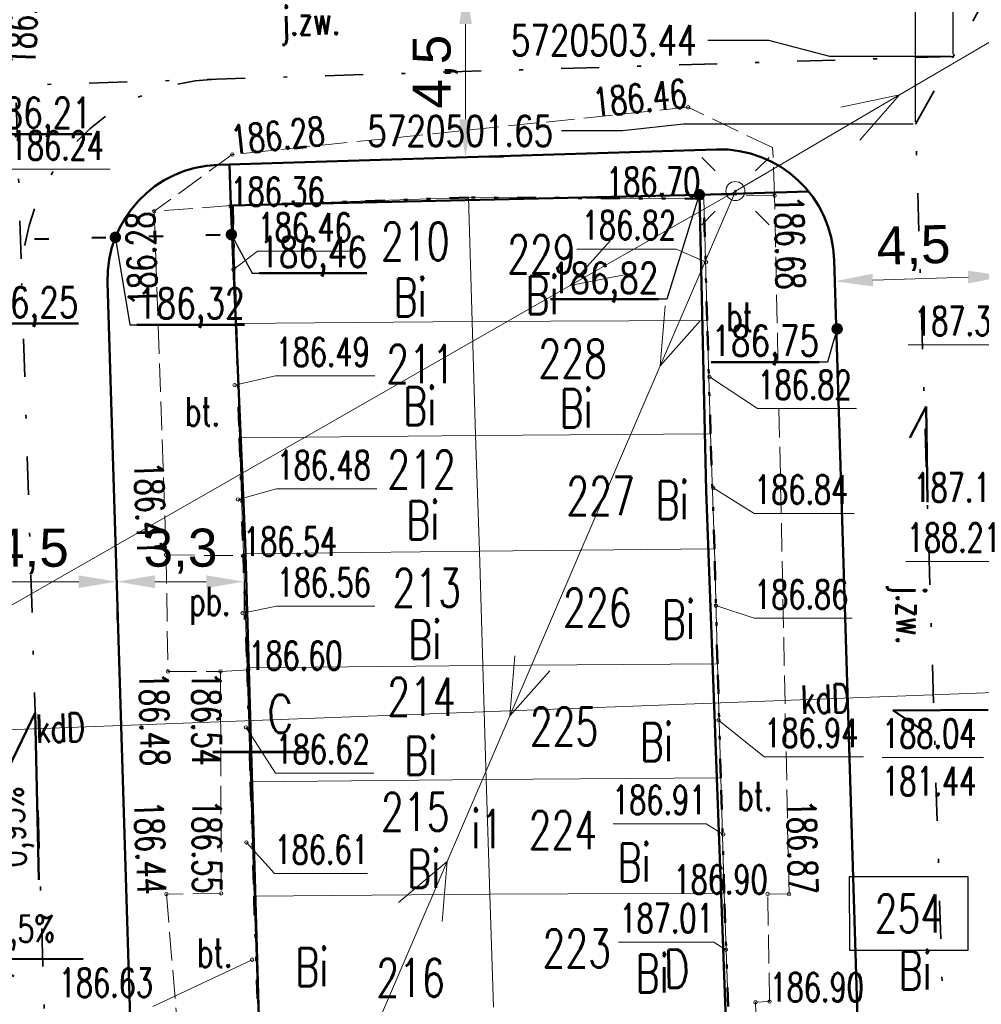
# Model space of a CAD drawing. Header units: metres. Extents: x 0 to 7425707, y -302 to 5720571.
# Tile 30 of 50: x 7425311 to 7425337, y 5720479 to 5720504. Entities that reach past the tile are written whole.
import ezdxf
from ezdxf import colors
from ezdxf.entities.mleader import LeaderData, LeaderLine
from ezdxf.enums import TextEntityAlignment as Align
from ezdxf.math import Vec2, Vec3

# ---------------------------------------------------------------- set-up
doc = ezdxf.new("R2010")
doc.units = ezdxf.units.M
doc.header["$LTSCALE"] = 0.5
doc.header["$PDMODE"] = 33
doc.header["$PDSIZE"] = 0.3
for name, pattern in [('1', [0]), ('13', [4, 1, -1, 0, -1, 0, -1]), ('1_12', [3, 1, -1, 0, -1]), ('1_EGBU_A', [0]), ('1_OTKJ', [2, 1.5, -0.5]), ('1_OTKU', [2, 1.5, -0.5]), ('1_SUEP_A', [0]), ('1_SUKP', [0]), ('EGBB02', [2, 0.5, -1.5])]:
    doc.linetypes.add(name, pattern=pattern)
doc.layers.get('0').update_dxf_attribs({"color": 250, "linetype": 'CONTINUOUS', "lineweight": 100})
doc.layers.get('Defpoints').update_dxf_attribs({"linetype": 'CONTINUOUS'})
for name, color, linetype, lineweight in [('DZIALKI_L_0', 7, '1', 18), ('EGBB_E_T_0', 7, 'CONTINUOUS', 25), ('EGBB_L_0', 7, '1_EGBU_A', 50), ('granica_PD', 6, '13', 50), ('H_WJAZDY_GARAZ_T_0', 7, 'CONTINUOUS', 18), ('kraweznik', 1, '1', 50), ('nawierzchnie', 1, '1', 50), ('NUMERY_DZIALEK_T_0', 7, 'CONTINUOUS', 18), ('OTK_E_T_0', 7, 'CONTINUOUS', 0), ('OTK_E_T_3', 7, 'CONTINUOUS', 0), ('OTK_L_0', 7, '1_OTKJ', 18), ('OTK_L_4', 7, '1_OTKU', 18), ('OTR_T_0', 7, 'CONTINUOUS', 18), ('SUE_T_3', 7, 'CONTINUOUS', 18), ('SUE_T_3_T_0', 7, 'CONTINUOUS', 18), ('SUEP_L_0', 1, '1_SUEP_A', 18), ('SUP_T_2', 7, 'CONTINUOUS', 18)]:
    doc.layers.add(name, color=color, linetype=linetype, lineweight=lineweight)
for name, color, linetype, lineweight, true_color in [('NUMERY_UZYTKOW_T_0', 7, 'CONTINUOUS', 18, 0x008000), ('SUKP_E_T_0', 7, 'CONTINUOUS', 0, 0x803300), ('SUKP_L_0', 7, '1_SUKP', 18, 0x803300), ('SUKR_T_0', 7, 'CONTINUOUS', 18, 0x803300)]:
    doc.layers.add(name, color=color, linetype=linetype, lineweight=lineweight, true_color=true_color)
doc.styles.add('PZT_1_500', font='arial.ttf')
doc.styles.get("Standard").update_dxf_attribs({"font": 'Simplex.SHX', "width": 0.75})
doc.dimstyles.new('PZT_1_500', dxfattribs={"dimtxt": 1, "dimasz": 1, "dimexe": 1, "dimexo": 2, "dimgap": 0.2, "dimtad": 1, "dimdec": 1, "dimzin": 1, "dimtxsty": 'PZT_1_500', "dimcen": 2.5, "dimclrd": 3, "dimclre": 3, "dimclrt": 3, "dimazin": 0, "dimtfac": 1, "dimtdec": 1, "dimtmove": 0, "dimatfit": 3, "dimfxl": 1, "dimfxlon": 1, "dimlwd": 18, "dimlwe": 18, "dimarcsym": 0})
doc.dimstyles.get("Standard").update_dxf_attribs({"dimtxt": 1, "dimasz": 1, "dimexe": 1, "dimexo": 1, "dimgap": 1, "dimtad": 1, "dimtxsty": 'Standard', "dimcen": 2.5, "dimadec": 0, "dimazin": 0, "dimtfac": 1, "dimtmove": 0, "dimatfit": 3, "dimfxl": 1, "dimarcsym": 0})

# ---------------------------------------------------------------- blocks, each defined once
blk = doc.blocks.new('1_OTRS')
at = {"linetype": 'Continuous'}
blk.add_circle((0, 0), 0.045, dxfattribs=at)
blk = doc.blocks.new('1_SUPP')
at = {"linetype": 'Continuous'}
blk.add_circle((0, 0), 0.25, dxfattribs=at)
blk = doc.blocks.new('1_SUEO_W')
at = {"linetype": 'Continuous'}
for p, q in [((-0.53035, 0.53035), (-0.8839, 0.8839)), ((0.53035, 0.53035), (0.8839, 0.8839)), ((-0.53035, -0.53035), (-0.8839, -0.8839)), ((0.53035, -0.53035), (0.8839, -0.8839))]:
    blk.add_line(p, q, dxfattribs=at)
blk.add_circle((0, 0), 0.025, dxfattribs=at)
blk = doc.blocks.new('*D863')
at = {"layer": 'Defpoints', "color": 0, "linetype": 'Continuous'}
for p in [(7425372.554, 5720507.935), (7425388.546, 5720507.922), (0, 0)]:
    blk.add_point(p, dxfattribs=at)
at = {"layer": 'kraweznik', "color": 0, "linetype": '1', "lineweight": -2}
for p, q in [((7425372.617, 5720507.935), (7425385.346, 5720507.935)), ((7425385.346, 5720507.935), (7425386.946, 5720507.922)), ((7425386.946, 5720507.922), (7425388.546, 5720507.922))]:
    blk.add_line(p, q, dxfattribs=at)
at = {"layer": 'kraweznik', "color": 0, "linetype": 'Continuous', "lineweight": 18, "insert": (7425391.278, 5720507.922), "char_height": 0.8, "attachment_point": 5}
blk.add_mtext('\\A1;5720507.94', dxfattribs=at)
blk = doc.blocks.new('*D859')
at = {"layer": 'Defpoints', "color": 0, "linetype": 'Continuous'}
for p in [(7425306.251, 5720539.77), (7425315.078, 5720539.753), (0, 0)]:
    blk.add_point(p, dxfattribs=at)
at = {"layer": 'kraweznik', "color": 0, "linetype": '1', "lineweight": -2}
for p, q in [((7425307.851, 5720539.77), (7425306.251, 5720539.77)), ((7425309.451, 5720539.753), (7425307.851, 5720539.77)), ((7425315.015, 5720539.753), (7425309.451, 5720539.753))]:
    blk.add_line(p, q, dxfattribs=at)
at = {"layer": 'kraweznik', "color": 0, "linetype": 'Continuous', "lineweight": 18, "insert": (7425303.532, 5720539.77), "char_height": 0.8, "attachment_point": 5}
blk.add_mtext('\\A1;5720539.75', dxfattribs=at)
blk = doc.blocks.new('*D862')
at = {"layer": 'Defpoints', "color": 0, "linetype": 'Continuous'}
for p in [(7425372.559, 5720507.933), (7425372.582, 5720499.481), (0, 0)]:
    blk.add_point(p, dxfattribs=at)
at = {"layer": 'kraweznik', "color": 0, "linetype": '1', "lineweight": -2}
for p, q in [((7425372.559, 5720507.87), (7425372.559, 5720502.681)), ((7425372.559, 5720502.681), (7425372.582, 5720501.081)), ((7425372.582, 5720501.081), (7425372.582, 5720499.481))]:
    blk.add_line(p, q, dxfattribs=at)
at = {"layer": 'kraweznik', "color": 0, "linetype": 'Continuous', "lineweight": 18, "insert": (7425372.582, 5720496.776), "char_height": 0.8, "attachment_point": 5, "rotation": 90}
blk.add_mtext('\\A1;7425372.56', dxfattribs=at)
blk = doc.blocks.new('*D858')
at = {"layer": 'Defpoints', "color": 0, "linetype": 'Continuous'}
for p in [(7425313.97, 5720548.332), (7425315.075, 5720539.82), (0, 0)]:
    blk.add_point(p, dxfattribs=at)
at = {"layer": 'kraweznik', "color": 0, "linetype": '1', "lineweight": -2}
for p, q in [((7425313.97, 5720546.732), (7425313.97, 5720548.332)), ((7425315.075, 5720545.132), (7425313.97, 5720546.732)), ((7425315.075, 5720539.883), (7425315.075, 5720545.132))]:
    blk.add_line(p, q, dxfattribs=at)
at = {"layer": 'kraweznik', "color": 0, "linetype": 'Continuous', "lineweight": 18, "insert": (7425313.97, 5720550.993), "char_height": 0.8, "attachment_point": 5, "rotation": 90}
blk.add_mtext('\\A1;7425315.08', dxfattribs=at)
blk = doc.blocks.new('*D857')
at = {"layer": 'Defpoints', "color": 0, "linetype": 'Continuous'}
for p in [(7425346.473, 5720546.48), (7425346.452, 5720522.385), (0, 0)]:
    blk.add_point(p, dxfattribs=at)
at = {"layer": 'kraweznik', "color": 0, "linetype": '1', "lineweight": -2}
for p, q in [((7425346.473, 5720544.88), (7425346.473, 5720546.48)), ((7425346.452, 5720543.28), (7425346.473, 5720544.88)), ((7425346.452, 5720522.448), (7425346.452, 5720543.28))]:
    blk.add_line(p, q, dxfattribs=at)
at = {"layer": 'kraweznik', "color": 0, "linetype": 'Continuous', "lineweight": 18, "insert": (7425346.473, 5720549.199), "char_height": 0.8, "attachment_point": 5, "rotation": 90}
blk.add_mtext('\\A1;7425346.45', dxfattribs=at)
blk = doc.blocks.new('*D860')
at = {"layer": 'Defpoints', "color": 0, "linetype": 'Continuous'}
for p in [(7425356.387, 5720540.25), (7425356.379, 5720516.89), (0, 0)]:
    blk.add_point(p, dxfattribs=at)
at = {"layer": 'kraweznik', "color": 0, "linetype": '1', "lineweight": -2}
for p, q in [((7425356.387, 5720538.65), (7425356.387, 5720540.25)), ((7425356.379, 5720537.05), (7425356.387, 5720538.65)), ((7425356.379, 5720516.952), (7425356.379, 5720537.05))]:
    blk.add_line(p, q, dxfattribs=at)
at = {"layer": 'kraweznik', "color": 0, "linetype": 'Continuous', "lineweight": 18, "insert": (7425356.387, 5720542.969), "char_height": 0.8, "attachment_point": 5, "rotation": 90}
blk.add_mtext('\\A1;7425356.38', dxfattribs=at)
blk = doc.blocks.new('*D861')
at = {"layer": 'Defpoints', "color": 0, "linetype": 'Continuous'}
for p in [(7425356.379, 5720516.89), (7425370.755, 5720516.917), (0, 0)]:
    blk.add_point(p, dxfattribs=at)
at = {"layer": 'kraweznik', "color": 0, "linetype": '1', "lineweight": -2}
for p, q in [((7425356.441, 5720516.89), (7425367.555, 5720516.89)), ((7425367.555, 5720516.89), (7425369.155, 5720516.917)), ((7425369.155, 5720516.917), (7425370.755, 5720516.917))]:
    blk.add_line(p, q, dxfattribs=at)
at = {"layer": 'kraweznik', "color": 0, "linetype": 'Continuous', "lineweight": 18, "insert": (7425373.402, 5720516.917), "char_height": 0.8, "attachment_point": 5}
blk.add_mtext('\\A1;5720516.89', dxfattribs=at)
blk = doc.blocks.new('*D864')
at = {"layer": 'Defpoints', "color": 0, "linetype": 'Continuous'}
for p in [(7425346.452, 5720522.385), (7425363.296, 5720522.396), (0, 0)]:
    blk.add_point(p, dxfattribs=at)
at = {"layer": 'kraweznik', "color": 0, "linetype": '1', "lineweight": -2}
for p, q in [((7425346.514, 5720522.385), (7425360.096, 5720522.385)), ((7425360.096, 5720522.385), (7425361.696, 5720522.396)), ((7425361.696, 5720522.396), (7425363.296, 5720522.396))]:
    blk.add_line(p, q, dxfattribs=at)
at = {"layer": 'kraweznik', "color": 0, "linetype": 'Continuous', "lineweight": 18, "insert": (7425366, 5720522.396), "char_height": 0.8, "attachment_point": 5}
blk.add_mtext('\\A1;5720522.39', dxfattribs=at)
blk = doc.blocks.new('*D879')
at = {"layer": 'Defpoints', "color": 0, "linetype": 'Continuous'}
for p in [(7425334.975, 5720501.654), (7425325.676, 5720501.48), (0, 0)]:
    blk.add_point(p, dxfattribs=at)
at = {"layer": 'kraweznik', "color": 0, "linetype": '1', "lineweight": -2}
for p, q in [((7425328.876, 5720501.654), (7425327.276, 5720501.48)), ((7425334.913, 5720501.654), (7425328.876, 5720501.654)), ((7425327.276, 5720501.48), (7425325.676, 5720501.48))]:
    blk.add_line(p, q, dxfattribs=at)
at = {"layer": 'kraweznik', "color": 0, "linetype": 'Continuous', "lineweight": 18, "insert": (7425323.015, 5720501.48), "char_height": 0.8, "attachment_point": 5}
blk.add_mtext('\\A1;5720501.65', dxfattribs=at)
blk = doc.blocks.new('*D880')
at = {"layer": 'Defpoints', "color": 0, "linetype": 'Continuous'}
for p in [(7425335.051, 5720552.379), (7425334.975, 5720501.654), (0, 0)]:
    blk.add_point(p, dxfattribs=at)
at = {"layer": 'kraweznik', "color": 0, "linetype": '1', "lineweight": -2}
for p, q in [((7425335.051, 5720550.779), (7425335.051, 5720552.379)), ((7425334.975, 5720549.179), (7425335.051, 5720550.779)), ((7425334.975, 5720501.716), (7425334.975, 5720549.179))]:
    blk.add_line(p, q, dxfattribs=at)
at = {"layer": 'kraweznik', "color": 0, "linetype": 'Continuous', "lineweight": 18, "insert": (7425335.051, 5720555.098), "char_height": 0.8, "attachment_point": 5, "rotation": 90}
blk.add_mtext('\\A1;7425334.98', dxfattribs=at)
blk = doc.blocks.new('*D881')
at = {"layer": 'Defpoints', "color": 0, "linetype": 'Continuous'}
for p in [(7425329.518, 5720503.859), (7425335.962, 5720503.437), (0, 0)]:
    blk.add_point(p, dxfattribs=at)
at = {"layer": 'kraweznik', "color": 0, "linetype": '1', "lineweight": -2}
for p, q in [((7425331.118, 5720503.859), (7425329.518, 5720503.859)), ((7425332.718, 5720503.437), (7425331.118, 5720503.859)), ((7425335.9, 5720503.437), (7425332.718, 5720503.437))]:
    blk.add_line(p, q, dxfattribs=at)
at = {"layer": 'kraweznik', "color": 0, "linetype": 'Continuous', "lineweight": 18, "insert": (7425326.785, 5720503.859), "char_height": 0.8, "attachment_point": 5}
blk.add_mtext('\\A1;5720503.44', dxfattribs=at)
blk = doc.blocks.new('*D882')
at = {"layer": 'Defpoints', "color": 0, "linetype": 'Continuous'}
for p in [(7425336.102, 5720552.229), (7425335.962, 5720503.437), (0, 0)]:
    blk.add_point(p, dxfattribs=at)
at = {"layer": 'kraweznik', "color": 0, "linetype": '1', "lineweight": -2}
for p, q in [((7425336.102, 5720550.629), (7425336.102, 5720552.229)), ((7425335.962, 5720549.029), (7425336.102, 5720550.629)), ((7425335.962, 5720503.499), (7425335.962, 5720549.029))]:
    blk.add_line(p, q, dxfattribs=at)
at = {"layer": 'kraweznik', "color": 0, "linetype": 'Continuous', "lineweight": 18, "insert": (7425336.102, 5720554.933), "char_height": 0.8, "attachment_point": 5, "rotation": 90}
blk.add_mtext('\\A1;7425335.96', dxfattribs=at)
blk = doc.blocks.new('*D887')
at = {"layer": 'Defpoints', "color": 0, "linetype": 'Continuous'}
for p in [(7425337.332, 5720498.226), (7425332.834, 5720498.088), (7425337.35, 5720497.67)]:
    blk.add_point(p, dxfattribs=at)
at = {"layer": 'kraweznik', "color": 3, "linetype": 'Continuous', "lineweight": 18}
for p, q in [((7425333.851, 5720497.562), (7425336.35, 5720497.639)), ((7425337.35, 5720497.67), (7425337.38, 5720496.67)), ((7425332.852, 5720497.531), (7425332.883, 5720496.531))]:
    blk.add_line(p, q, dxfattribs=at)
at = {"layer": 'kraweznik', "color": 3, "linetype": 'Continuous'}
for points in [[(7425333.846, 5720497.728), (7425333.856, 5720497.395), (7425332.852, 5720497.531)], [(7425336.355, 5720497.472), (7425336.345, 5720497.806), (7425337.35, 5720497.67)]]:
    blk.add_solid(points, dxfattribs=at)
at = {"layer": 'kraweznik', "color": 3, "linetype": 'Continuous', "insert": (7425334.92, 5720498.394), "char_height": 1, "attachment_point": 5, "rotation": 1.7678, "style": 'PZT_1_500'}
blk.add_mtext('4,5', dxfattribs=at)
blk = doc.blocks.new('_Dot')
at = {"color": 0, "linetype": 'ByBlock', "lineweight": -2, "transparency": 16777216}
blk.add_line((-0.5, 0), (-1, 0), dxfattribs=at)
at = {"color": 0, "linetype": 'ByBlock', "transparency": 16777216, "const_width": 0.5}
blk.add_lwpolyline([(-0.25, 0, 1), (0.25, 0, 1)], format="xyb", close=True, dxfattribs=at)
blk = doc.blocks.new('*D946')
at = {"layer": 'Defpoints', "color": 0, "linetype": 'Continuous'}
for p in [(7425313.996, 5720489.65), (7425313.996, 5720489.639), (7425309.537, 5720488.275)]:
    blk.add_point(p, dxfattribs=at)
at = {"layer": 'kraweznik', "color": 3, "linetype": 'Continuous', "lineweight": 18}
for p, q in [((7425309.537, 5720489.639), (7425309.537, 5720490.639)), ((7425310.537, 5720489.639), (7425312.996, 5720489.639)), ((7425313.996, 5720489.639), (7425313.996, 5720488.639))]:
    blk.add_line(p, q, dxfattribs=at)
at = {"layer": 'kraweznik', "color": 3, "linetype": 'Continuous'}
for points in [[(7425310.537, 5720489.806), (7425310.537, 5720489.473), (7425309.537, 5720489.639)], [(7425312.996, 5720489.473), (7425312.996, 5720489.806), (7425313.996, 5720489.639)]]:
    blk.add_solid(points, dxfattribs=at)
at = {"layer": 'kraweznik', "color": 3, "linetype": 'Continuous', "insert": (7425311.767, 5720490.438), "char_height": 1, "attachment_point": 5, "style": 'PZT_1_500'}
blk.add_mtext('4,5', dxfattribs=at)
blk = doc.blocks.new('*D947')
at = {"layer": 'Defpoints', "color": 0, "linetype": 'Continuous'}
for p in [(7425313.996, 5720489.65), (7425317.344, 5720489.653), (7425317.344, 5720489.639)]:
    blk.add_point(p, dxfattribs=at)
at = {"layer": 'kraweznik', "color": 3, "linetype": 'Continuous', "lineweight": 18}
for p, q in [((7425313.996, 5720489.639), (7425313.996, 5720488.639)), ((7425314.996, 5720489.639), (7425316.344, 5720489.639)), ((7425317.344, 5720489.639), (7425317.344, 5720488.639))]:
    blk.add_line(p, q, dxfattribs=at)
at = {"layer": 'kraweznik', "color": 3, "linetype": 'Continuous'}
for points in [[(7425314.996, 5720489.806), (7425314.996, 5720489.473), (7425313.996, 5720489.639)], [(7425316.344, 5720489.473), (7425316.344, 5720489.806), (7425317.344, 5720489.639)]]:
    blk.add_solid(points, dxfattribs=at)
at = {"layer": 'kraweznik', "color": 3, "linetype": 'Continuous', "insert": (7425315.67, 5720490.44), "char_height": 1, "attachment_point": 5, "style": 'PZT_1_500'}
blk.add_mtext('3,3', dxfattribs=at)
blk = doc.blocks.new('*D948')
at = {"layer": 'Defpoints', "color": 0, "linetype": 'Continuous'}
for p in [(7425322.871, 5720505.284), (7425323.009, 5720500.786), (7425323.155, 5720500.786)]:
    blk.add_point(p, dxfattribs=at)
at = {"layer": 'kraweznik', "color": 3, "linetype": 'Continuous', "lineweight": 18}
for p, q in [((7425323.155, 5720505.284), (7425324.155, 5720505.284)), ((7425323.155, 5720504.284), (7425323.155, 5720501.786)), ((7425323.155, 5720500.786), (7425324.155, 5720500.786))]:
    blk.add_line(p, q, dxfattribs=at)
at = {"layer": 'kraweznik', "color": 3, "linetype": 'Continuous'}
for points in [[(7425323.322, 5720504.284), (7425322.989, 5720504.284), (7425323.155, 5720505.284)], [(7425322.989, 5720501.786), (7425323.322, 5720501.786), (7425323.155, 5720500.786)]]:
    blk.add_solid(points, dxfattribs=at)
at = {"layer": 'kraweznik', "color": 3, "linetype": 'Continuous', "insert": (7425322.356, 5720503.035), "char_height": 1, "attachment_point": 5, "rotation": 90, "style": 'PZT_1_500'}
blk.add_mtext('4,5', dxfattribs=at)
blk = doc.blocks.new('*D1088')
at = {"layer": 'Defpoints', "color": 0, "linetype": 'Continuous'}
for p in [(7425420.151, 5720542.229), (7425416.228, 5720541.21), (1199865.73, 924384.672)]:
    blk.add_point(p, dxfattribs=at)
at = {"layer": 'kraweznik', "color": 0, "linetype": '1', "lineweight": -2}
for p, q in [((7425417.828, 5720541.21), (7425418.551, 5720542.229)), ((7425418.551, 5720542.229), (7425420.151, 5720542.229)), ((7425416.29, 5720541.21), (7425417.828, 5720541.21))]:
    blk.add_line(p, q, dxfattribs=at)
at = {"layer": 'kraweznik', "color": 0, "linetype": 'Continuous', "lineweight": 18, "insert": (7425422.441, 5720542.229), "char_height": 0.8, "attachment_point": 5}
blk.add_mtext('\\A1;\\A1;00000000', dxfattribs=at)

msp = doc.modelspace()

# ---------------------------------------------------------------- linework, layer by layer
at = {"layer": 'DZIALKI_L_0', "linetype": '1'}
for p, q in [((7425323.23, 5720499.73), (7425317.04, 5720499.52)), ((7425323.33, 5720496.47), (7425323.23, 5720499.73)), ((7425329.41, 5720499.7), (7425323.23, 5720499.73)), ((7425329.5, 5720496.5), (7425329.41, 5720499.7)), ((7425317.04, 5720499.52), (7425317.13, 5720496.42)), ((7425323.33, 5720496.47), (7425317.13, 5720496.42)), ((7425317.13, 5720496.42), (7425317.22, 5720493.42)), ((7425329.5, 5720496.5), (7425323.33, 5720496.47)), ((7425323.33, 5720496.47), (7425323.42, 5720493.48)), ((7425329.59, 5720493.52), (7425329.5, 5720496.5)), ((7425317.22, 5720493.42), (7425323.42, 5720493.48)), ((7425323.42, 5720493.48), (7425329.59, 5720493.52)), ((7425323.42, 5720493.48), (7425323.52, 5720490.44)), ((7425329.69, 5720490.5), (7425329.59, 5720493.52)), ((7425317.22, 5720493.42), (7425317.32, 5720490.37)), ((7425317.32, 5720490.37), (7425323.52, 5720490.44)), ((7425317.32, 5720490.37), (7425317.42, 5720487.38)), ((7425323.52, 5720490.44), (7425329.69, 5720490.5)), ((7425323.52, 5720490.44), (7425323.61, 5720487.44)), ((7425329.77, 5720487.48), (7425329.69, 5720490.5)), ((7425317.42, 5720487.38), (7425323.61, 5720487.44)), ((7425317.42, 5720487.38), (7425317.51, 5720484.38)), ((7425323.61, 5720487.44), (7425329.77, 5720487.48)), ((7425323.61, 5720487.44), (7425323.7, 5720484.44)), ((7425329.86, 5720484.49), (7425329.77, 5720487.48)), ((7425317.51, 5720484.38), (7425323.7, 5720484.44)), ((7425323.7, 5720484.44), (7425329.86, 5720484.49)), ((7425323.7, 5720484.44), (7425323.79, 5720481.43)), ((7425329.95, 5720481.46), (7425329.86, 5720484.49)), ((7425317.51, 5720484.38), (7425317.6, 5720481.38)), ((7425317.6, 5720481.38), (7425323.79, 5720481.43)), ((7425317.6, 5720481.38), (7425317.7, 5720478.43)), ((7425323.79, 5720481.43), (7425329.95, 5720481.46)), ((7425323.79, 5720481.43), (7425323.89, 5720478.46)), ((7425330.05, 5720478.48), (7425329.95, 5720481.46))]:
    msp.add_line(p, q, dxfattribs=at)
at = {"layer": 'EGBB_L_0', "linetype": '1_EGBU_A'}
for p, q in [((7425329.295, 5720499.803), (7425316.988, 5720499.519)), ((7425329.47, 5720492.024), (7425329.295, 5720499.803)), ((7425316.988, 5720499.519), (7425317.364, 5720490.673)), ((7425330.32, 5720469.36), (7425329.47, 5720492.024)), ((7425317.364, 5720490.673), (7425317.99, 5720469.19))]:
    msp.add_line(p, q, dxfattribs=at)
at = {"layer": 'granica_PD'}
for points in [[(7425323.23, 5720499.73), (7425317.04, 5720499.52), (7425317.13, 5720496.42), (7425317.22, 5720493.42), (7425317.32, 5720490.37), (7425317.42, 5720487.38), (7425317.51, 5720484.38), (7425317.6, 5720481.38), (7425317.7, 5720478.43)], [(7425330.05, 5720478.48), (7425329.95, 5720481.46), (7425329.86, 5720484.49), (7425329.77, 5720487.48), (7425329.69, 5720490.5), (7425329.59, 5720493.52), (7425329.5, 5720496.5), (7425329.41, 5720499.7), (7425323.23, 5720499.73)]]:
    msp.add_lwpolyline(points, dxfattribs=at)
at = {"layer": 'granica_PD', "linetype": 'Continuous', "lineweight": -2, "flags": 128}
msp.add_lwpolyline([(7425333.24, 5720481.891), (7425336.343, 5720481.896), (7425336.343, 5720479.955), (7425333.243, 5720479.949), (7425333.24, 5720481.891)], dxfattribs=at)
msp.add_lwpolyline([(7425333.24, 5720481.891), (7425336.343, 5720481.896), (7425336.343, 5720479.955), (7425333.243, 5720479.949), (7425333.24, 5720481.891)], dxfattribs=at)
at = {"layer": 'H_WJAZDY_GARAZ_T_0', "linetype": 'Continuous'}
for p, q in [((7425317.06, 5720497.84), (7425317.693, 5720498.321)), ((7425317.693, 5720498.321), (7425320.299, 5720498.321)), ((7425326.077, 5720498.377), (7425328.683, 5720498.377)), ((7425329.47, 5720498.03), (7425328.683, 5720498.377)), ((7425334.775, 5720495.86), (7425337.408, 5720495.86)), ((7425317.09, 5720494.8), (7425318.165, 5720495.046)), ((7425318.165, 5720495.046), (7425320.771, 5720495.046)), ((7425329.56, 5720495.02), (7425330.819, 5720494.186)), ((7425330.819, 5720494.186), (7425333.425, 5720494.186)), ((7425317.18, 5720491.8), (7425318.193, 5720492.077)), ((7425318.193, 5720492.077), (7425320.826, 5720492.077)), ((7425329.66, 5720492.1), (7425330.731, 5720491.433)), ((7425330.731, 5720491.433), (7425333.364, 5720491.433)), ((7425317.3, 5720488.81), (7425318.193, 5720488.997)), ((7425318.193, 5720488.997), (7425320.771, 5720488.997)), ((7425329.73, 5720489.01), (7425330.731, 5720488.68)), ((7425330.731, 5720488.68), (7425333.309, 5720488.68)), ((7425329.8, 5720486), (7425330.997, 5720485.04)), ((7425317.39, 5720485.81), (7425318.165, 5720484.612)), ((7425330.997, 5720485.04), (7425333.603, 5720485.04)), ((7425318.165, 5720484.612), (7425320.744, 5720484.612)), ((7425327.034, 5720483.281), (7425329.476, 5720483.281)), ((7425329.92, 5720483), (7425329.476, 5720483.281)), ((7425317.4, 5720482.79), (7425318.137, 5720481.976)), ((7425318.137, 5720481.976), (7425320.58, 5720481.976)), ((7425327.173, 5720480.173), (7425329.671, 5720480.173)), ((7425329.99, 5720479.97), (7425329.671, 5720480.173)), ((7425317.55, 5720479.71), (7425314.946, 5720478.479))]:
    msp.add_line(p, q, dxfattribs=at)
at = {"layer": 'kraweznik', "linetype": '1_12', "lineweight": 35, "ltscale": 2}
for p, q in [((7425334.975, 5720501.654), (7425346.452, 5720522.385)), ((7425335.962, 5720503.437), (7425309.094, 5720502.607)), ((7425312.536, 5720464.037), (7425311.343, 5720502.677)), ((7425336.114, 5720464.764), (7425334.975, 5720501.654))]:
    msp.add_line(p, q, dxfattribs=at)
at = {"layer": 'kraweznik', "color": 4, "linetype": 'Continuous'}
for p, q in [((7425329.743, 5720500.994), (7425316.66, 5720500.59)), ((7425316.988, 5720499.519), (7425316.955, 5720500.599)), ((7425329.295, 5720499.803), (7425332.16, 5720499.892)), ((7425316.988, 5720499.519), (7425317.04, 5720499.52)), ((7425333.703, 5720469.943), (7425332.834, 5720498.088)), ((7425314.623, 5720469.354), (7425313.754, 5720497.499))]:
    msp.add_line(p, q, dxfattribs=at)
at = {"layer": 'kraweznik', "color": 5, "linetype": 'EGBB02', "ltscale": 1.5}
msp.add_line((7425305.839, 5720498.495), (7425317.021, 5720498.757), dxfattribs=at)
at = {"layer": 'kraweznik', "color": 150, "linetype": 'Continuous', "true_color": 0x2495ff}
for p, q in [((7425335.254, 5720494.244), (7425334.82, 5720493.42)), ((7425335.282, 5720491.724), (7425335.254, 5720494.244))]:
    msp.add_line(p, q, dxfattribs=at)
at = {"layer": 'kraweznik', "color": 150, "linetype": 'Continuous', "true_color": 0x2495ff, "flags": 128}
for points in [[(7425336.881, 5720486.269), (7425334.385, 5720486.256), (7425335.063, 5720485.8)], [(7425311.95, 5720481.811), (7425311.852, 5720486.195), (7425311.155, 5720484.742)], [(7425313.114, 5720479.735), (7425310.618, 5720479.722), (7425311.296, 5720479.266)]]:
    msp.add_lwpolyline(points, dxfattribs=at)
at = {"layer": 'kraweznik', "linetype": '1_12', "lineweight": 35, "ltscale": 2}
msp.add_arc((7425316.753, 5720497.591), 5.25, 91.7678, 181.7678, dxfattribs=at)
at = {"layer": 'kraweznik', "color": 4, "linetype": 'Continuous'}
for centre, start, end in [((7425329.836, 5720497.995), 1.7678, 91.7678), ((7425316.753, 5720497.591), 91.7678, 181.7678)]:
    msp.add_arc(centre, 3, start, end, dxfattribs=at)
at = {"layer": 'nawierzchnie', "color": 3, "linetype": '1', "lineweight": 60}
msp.add_line((7425319.051, 5720485.167), (7425316.518, 5720485.164), dxfattribs=at)
at = {"layer": 'OTK_L_0', "linetype": '1_OTKJ'}
for p, q in [((7425329, 5720502.1), (7425317.03, 5720500.86)), ((7425331.22, 5720501.04), (7425329, 5720502.1)), ((7425331.27, 5720499.78), (7425331.22, 5720501.04)), ((7425317.03, 5720500.86), (7425314.98, 5720499.37)), ((7425331.65, 5720481.43), (7425331.27, 5720499.78)), ((7425314.98, 5720499.37), (7425315.29, 5720490.34)), ((7425315.29, 5720490.34), (7425315.34, 5720487.28)), ((7425315.34, 5720487.28), (7425316.72, 5720487.28)), ((7425316.72, 5720487.28), (7425316.74, 5720481.45)), ((7425316.74, 5720481.45), (7425315.3, 5720481.43)), ((7425315.3, 5720481.43), (7425315.57, 5720478.21)), ((7425331.14, 5720478.61), (7425331.09, 5720481.44)), ((7425331.09, 5720481.44), (7425331.65, 5720481.43)), ((7425330.77, 5720478.59), (7425331.14, 5720478.61)), ((7425331, 5720472.32), (7425330.77, 5720478.59))]:
    msp.add_line(p, q, dxfattribs=at)
at = {"layer": 'OTK_L_4', "linetype": '1_OTKU'}
for p, q in [((7425329.295, 5720499.803), (7425329.47, 5720492.024)), ((7425331.27, 5720499.78), (7425329.295, 5720499.803)), ((7425331.65, 5720481.43), (7425331.27, 5720499.78)), ((7425316.988, 5720499.519), (7425314.98, 5720499.37)), ((7425317.364, 5720490.673), (7425316.988, 5720499.519)), ((7425314.98, 5720499.37), (7425315.29, 5720490.34)), ((7425329.47, 5720492.024), (7425330.32, 5720469.36)), ((7425317.374, 5720490.32), (7425317.364, 5720490.673)), ((7425315.29, 5720490.34), (7425315.34, 5720487.28)), ((7425315.29, 5720490.34), (7425317.374, 5720490.32)), ((7425315.29, 5720490.34), (7425317.374, 5720490.32)), ((7425317.374, 5720490.32), (7425317.462, 5720487.32)), ((7425315.34, 5720487.28), (7425316.72, 5720487.28)), ((7425317.462, 5720487.32), (7425316.72, 5720487.28)), ((7425317.462, 5720487.32), (7425316.72, 5720487.28)), ((7425316.72, 5720487.28), (7425316.74, 5720481.45)), ((7425317.99, 5720469.19), (7425317.462, 5720487.32)), ((7425316.74, 5720481.45), (7425315.3, 5720481.43)), ((7425315.3, 5720481.43), (7425315.57, 5720478.21)), ((7425331.09, 5720481.44), (7425331.65, 5720481.43)), ((7425331.14, 5720478.61), (7425331.09, 5720481.44)), ((7425330.77, 5720478.59), (7425331.14, 5720478.61)), ((7425331, 5720472.32), (7425330.77, 5720478.59))]:
    msp.add_line(p, q, dxfattribs=at)
at = {"layer": 'SUEP_L_0', "linetype": '1_SUEP_A'}
for p, q in [((7425334.553, 5720502.43), (7425345.807, 5720509.03)), ((7425330.24, 5720499.9), (7425334.553, 5720502.43)), ((7425333.006, 5720502.102), (7425334.553, 5720502.43)), ((7425334.553, 5720502.43), (7425333.512, 5720501.239)), ((7425330.24, 5720499.9), (7425325.9, 5720497.417)), ((7425328.266, 5720495.306), (7425330.24, 5720499.9)), ((7425325.9, 5720497.417), (7425326.954, 5720498.596)), ((7425327.45, 5720497.728), (7425325.9, 5720497.417)), ((7425325.9, 5720497.417), (7425309.54, 5720488.056)), ((7425328.399, 5720496.882), (7425328.266, 5720495.306)), ((7425328.266, 5720495.306), (7425329.317, 5720496.487)), ((7425324.317, 5720486.119), (7425328.266, 5720495.306)), ((7425324.45, 5720487.694), (7425324.317, 5720486.119)), ((7425324.317, 5720486.119), (7425325.369, 5720487.299)), ((7425322.673, 5720482.291), (7425324.317, 5720486.119)), ((7425318.724, 5720473.104), (7425322.673, 5720482.291)), ((7425321.391, 5720481.209), (7425322.673, 5720482.291)), ((7425322.673, 5720482.291), (7425322.54, 5720480.716))]:
    msp.add_line(p, q, dxfattribs=at)
at = {"layer": 'SUKP_L_0', "linetype": '1_SUKP'}
msp.add_line((7425292.986, 5720485.057), (7425338.497, 5720486.784), dxfattribs=at)
at = {"layer": 'SUKR_T_0', "linetype": 'Continuous', "lineweight": 0}
for p, q in [((7425311.186, 5720500.472), (7425313.819, 5720500.472)), ((7425334.716, 5720490.172), (7425337.214, 5720490.172)), ((7425334.095, 5720485.024), (7425336.755, 5720485.024))]:
    msp.add_line(p, q, dxfattribs=at)

# ---------------------------------------------------------------- block references
at = {"layer": 'H_WJAZDY_GARAZ_T_0'}
for p in [(7425317.06, 5720497.84), (7425329.47, 5720498.03), (7425329.56, 5720495.02), (7425317.09, 5720494.8), (7425329.66, 5720492.1), (7425317.18, 5720491.8), (7425317.3, 5720488.81), (7425329.73, 5720489.01), (7425329.8, 5720486), (7425317.39, 5720485.81), (7425329.92, 5720483), (7425317.4, 5720482.79), (7425329.99, 5720479.97), (7425317.55, 5720479.71)]:
    msp.add_blockref('1_OTRS', p, dxfattribs=at)
at = {"layer": 'OTR_T_0'}
for p in [(7425329, 5720502.1), (7425317.03, 5720500.86), (7425329.32, 5720499.77), (7425331.27, 5720499.78), (7425314.98, 5720499.37), (7425316.98, 5720499.51), (7425315.29, 5720490.34), (7425317.31, 5720490.32), (7425315.34, 5720487.28), (7425316.72, 5720487.28), (7425317.45, 5720487.32), (7425315.3, 5720481.43), (7425316.74, 5720481.45), (7425331.09, 5720481.44), (7425331.65, 5720481.43), (7425330.77, 5720478.59), (7425331.14, 5720478.61)]:
    msp.add_blockref('1_OTRS', p, dxfattribs=at)
at = {"layer": 'SUE_T_3'}
msp.add_blockref('1_SUPP', (7425330.24, 5720499.9), dxfattribs=at)
at = {"layer": 'SUE_T_3_T_0'}
msp.add_blockref('1_SUEO_W', (7425330.24, 5720499.9), dxfattribs=at)
at = {"layer": 'SUP_T_2'}
msp.add_blockref('1_SUPP', (7425330.24, 5720499.9), dxfattribs=at)

# ---------------------------------------------------------------- texts
at = {"layer": 'EGBB_E_T_0', "width": 0.7}
msp.add_text('i1', height=1, dxfattribs=at).set_placement((7425323.722, 5720483.167), align=Align.MIDDLE)
at = {"layer": 'H_WJAZDY_GARAZ_T_0', "width": 0.7}
for s, p in [('186.46', (7425317.693, 5720499.321)), ('186.49', (7425318.165, 5720496.046)), ('186.82', (7425330.819, 5720495.186)), ('186.48', (7425318.193, 5720493.077)), ('186.84', (7425330.731, 5720492.433)), ('186.56', (7425318.193, 5720489.997)), ('186.86', (7425330.731, 5720489.68)), ('186.94', (7425330.997, 5720486.04)), ('186.62', (7425318.165, 5720485.612)), ('186.61', (7425318.137, 5720482.976))]:
    msp.add_text(s, height=0.75, dxfattribs=at).set_placement(p, align=Align.TOP_LEFT)
for s, p in [('186.82', (7425328.683, 5720498.627)), ('186.91', (7425329.476, 5720483.531)), ('187.01', (7425329.671, 5720480.423))]:
    msp.add_text(s, height=0.75, dxfattribs=at).set_placement(p, align=Align.RIGHT)
for s, p in [('187.35', (7425337.408, 5720496.86)), ('186.63', (7425314.946, 5720479.479))]:
    msp.add_text(s, height=0.75, dxfattribs=at).set_placement(p, align=Align.TOP_RIGHT)
at = {"layer": 'kraweznik', "color": 150, "linetype": 'Continuous', "true_color": 0x2495ff, "char_height": 0.7, "width": 2.72593, "attachment_point": 1}
for s, insert, rotation in [('{\\C140;0,93%}', (7425310.924, 5720482.117), 92.4348), ('{\\C140;1,5%}', (7425310.702, 5720480.849), 1.1874)]:
    msp.add_mtext(s, dxfattribs=dict(at, insert=insert, rotation=rotation))
at = {"layer": 'nawierzchnie', "linetype": 'Continuous', "char_height": 1, "width": 2.72593, "attachment_point": 1, "rotation": 1.1874}
for s, insert in [('{\\C3;C}', (7425317.94, 5720486.658)), ('{\\C3;D}', (7425328.355, 5720479.966))]:
    msp.add_mtext(s, dxfattribs=dict(at, insert=insert))
at = {"layer": 'NUMERY_DZIALEK_T_0', "width": 0.7}
for s, p in [('210', (7425320.933, 5720499.077)), ('229', (7425324.248, 5720498.738)), ('211', (7425321.072, 5720495.858)), ('228', (7425325.068, 5720495.997)), ('212', (7425321.099, 5720493.083)), ('227', (7425325.802, 5720492.389)), ('213', (7425321.238, 5720489.975)), ('226', (7425325.713, 5720489.458)), ('214', (7425321.099, 5720487.117)), ('225', (7425324.842, 5720486.334)), ('215', (7425320.933, 5720484.092)), ('224', (7425324.814, 5720483.614)), ('254', (7425333.898, 5720481.426)), ('223', (7425325.175, 5720480.506)), ('216', (7425320.81, 5720479.73))]:
    msp.add_text(s, height=1, dxfattribs=at).set_placement(p, align=Align.TOP_LEFT)
at = {"layer": 'NUMERY_UZYTKOW_T_0', "width": 0.7}
for p in [(7425321.266, 5720497.606), (7425324.735, 5720497.662), (7425321.516, 5720494.748), (7425325.623, 5720494.693), (7425328.148, 5720492.278), (7425321.599, 5720491.751), (7425328.315, 5720489.142), (7425321.654, 5720488.615), (7425327.732, 5720485.923), (7425321.543, 5720485.563), (7425321.627, 5720482.593), (7425327.149, 5720482.76), (7425318.685, 5720480.012), (7425327.621, 5720479.846), (7425334.527, 5720479.925)]:
    msp.add_text('Bi', height=1, dxfattribs=at).set_placement(p, align=Align.TOP_LEFT)
at = {"layer": 'OTK_E_T_0', "lineweight": 9, "width": 0.7}
for rotation, p in [(0.9981, (7425319.093, 5720504.271)), (270, (7425334.742, 5720488.769))]:
    msp.add_text('j.zw.', height=0.75, rotation=rotation, dxfattribs=at).set_placement(p, align=Align.MIDDLE)
at = {"layer": 'OTK_E_T_3', "lineweight": 9, "width": 0.7}
for s, p in [('bt.', (7425330.465, 5720496.596)), ('bt.', (7425316.252, 5720494.11)), ('pb.', (7425316.442, 5720489.008)), ('bt.', (7425330.757, 5720484.01)), ('bt.', (7425316.57, 5720479.891))]:
    msp.add_text(s, height=0.75, dxfattribs=at).set_placement(p, align=Align.MIDDLE)
at = {"layer": 'OTR_T_0', "lineweight": 9, "width": 0.7}
for s, rotation, p in [('186.22', 87.7208, (7425311.1, 5720503.2)), ('186.48', 270.9361, (7425315.34, 5720487.28)), ('186.54', 270.1966, (7425316.72, 5720487.28))]:
    msp.add_text(s, height=0.75, rotation=rotation, dxfattribs=at).set_placement(p, align=Align.TOP_LEFT)
for s, rotation, p in [('186.46', 5.9143, (7425329, 5720502.1)), ('186.28', 91.9662, (7425314.98, 5720499.37)), ('186.87', 271.1863, (7425331.65, 5720481.43))]:
    msp.add_text(s, height=0.75, rotation=rotation, dxfattribs=at).set_placement(p, align=Align.RIGHT)
for s, rotation, p in [('186.28', 5.9143, (7425317.03, 5720500.86)), ('186.68', 271.1863, (7425331.27, 5720499.78))]:
    msp.add_text(s, height=0.75, rotation=rotation, dxfattribs=at).set_placement(p)
for s, p in [('186.70', (7425329.32, 5720499.77)), ('187.18', (7425337.39, 5720491.74)), ('186.90', (7425331.09, 5720481.44))]:
    msp.add_text(s, height=0.75, dxfattribs=at).set_placement(p, align=Align.RIGHT)
for s, p in [('186.36', (7425316.98, 5720499.51)), ('186.54', (7425317.31, 5720490.32)), ('186.60', (7425317.45, 5720487.32)), ('186.90', (7425331.14, 5720478.61))]:
    msp.add_text(s, height=0.75, dxfattribs=at).set_placement(p)
for s, rotation, p in [('186.41', 271.9662, (7425315.29, 5720490.34)), ('186.44', 272.2971, (7425315.3, 5720481.43)), ('186.55', 270.1966, (7425316.74, 5720481.45))]:
    msp.add_text(s, height=0.75, rotation=rotation, dxfattribs=at).set_placement(p, align=Align.TOP_RIGHT)
at = {"layer": 'SUKP_E_T_0', "lineweight": 9, "width": 0.7}
for p in [(7425332.605, 5720486.56), (7425312.515, 5720485.798)]:
    msp.add_text('kdD', height=0.75, rotation=2.1725, dxfattribs=at).set_placement(p, align=Align.MIDDLE)
at = {"layer": 'SUKR_T_0', "lineweight": 9, "width": 0.7}
msp.add_text('186.24', height=0.75, dxfattribs=at).set_placement((7425311.186, 5720500.722))
msp.add_text('188.21', height=0.75, dxfattribs=at).set_placement((7425337.214, 5720490.422), align=Align.RIGHT)
for s, p in [('188.04', (7425334.095, 5720486.024)), ('181.44', (7425334.095, 5720484.774))]:
    msp.add_text(s, height=0.75, dxfattribs=at).set_placement(p, align=Align.TOP_LEFT)

# ---------------------------------------------------------------- dimensions: what is measured, and where the dimension line sits
at = {"layer": 'kraweznik', "color": 1, "linetype": '1', "lineweight": 18}
for feature_location, offset, dtype, picture, middle in [((7425334.975484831, 5720501.653878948), (0.075181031, 50.725272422), 1, '*D880', (7425335.050665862, 5720555.097722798)), ((7425335.962379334, 5720503.436625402), (0.139382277, 48.79257797), 1, '*D882', (7425336.101761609, 5720554.933489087)), ((7425315.075, 5720539.82), (-1.105430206, 8.511728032), 1, '*D858', (7425313.969569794, 5720550.993156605)), ((7425346.451970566, 5720522.385237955), (0.021037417, 24.094936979), 1, '*D857', (7425346.473007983, 5720549.198746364)), ((7425356.378823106, 5720516.889921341), (0.008152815, 23.360047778), 1, '*D860', (7425356.386975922, 5720542.968540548)), ((7425315.077735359, 5720539.753417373), (-8.826701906, 0.01616815), 0, '*D859', (7425303.532462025, 5720539.769585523)), ((7425346.451970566, 5720522.385237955), (16.843906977, 0.010688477), 0, '*D864', (7425366.000163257, 5720522.395926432)), ((7425356.378823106, 5720516.889921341), (14.375728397, 0.026953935), 0, '*D861', (7425373.40169436, 5720516.916875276)), ((7425372.554372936, 5720507.935444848), (15.991205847, -0.013239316), 0, '*D863', (7425391.278435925, 5720507.922205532)), ((7425372.559194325, 5720507.932775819), (0.022867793, -8.452183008), 1, '*D862', (7425372.582062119, 5720496.776307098)), ((7425335.962379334, 5720503.436625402), (-6.444260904, 0.422139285), 0, '*D881', (7425326.785261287, 5720503.858764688)), ((7425334.975484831, 5720501.653878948), (-9.299056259, -0.173878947), 0, '*D879', (7425323.015000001, 5720501.48))]:
    dim = msp.add_ordinate_dim(feature_location=feature_location, offset=offset, dtype=dtype, origin=(0, 0), dimstyle='Standard', override={"dimtxt": 0.8, "dimasz": 0.8, "dimexe": 0.5, "dimexo": 0.0625, "dimgap": 0.09, "dimtad": 0, "dimzin": 0, "dimdsep": 46, "dimtxsty": 'Standard', "dimcen": 0.09, "dimtdec": 4, "dimtofl": 0, "dimtolj": 1, "dimtzin": 0}, dxfattribs=at)
    dim.commit()
    dim.dimension.update_dxf_attribs({"geometry": picture, "text_midpoint": middle})
dim = msp.add_ordinate_dim(feature_location=(7425416.228, 5720541.21), offset=(3.923, 1.018), dtype=0, origin=(1199865.73, 924384.672), text='\\A1;00000000', dimstyle='Standard', override={"dimtxt": 0.8, "dimasz": 0.8, "dimexe": 0.5, "dimexo": 0.0625, "dimgap": 0.09, "dimtad": 0, "dimzin": 0, "dimdsep": 46, "dimtxsty": 'Standard', "dimcen": 0.09, "dimtdec": 4, "dimtofl": 0, "dimtolj": 1, "dimtzin": 0}, dxfattribs=at)
dim.commit()
dim.dimension.update_dxf_attribs({"geometry": '*D1088', "text_midpoint": (7425422.441, 5720542.229)})
at = {"layer": 'kraweznik', "linetype": 'Continuous'}
dim = msp.add_linear_dim(base=(7425323.155, 5720500.786), p1=(7425322.871, 5720505.284), p2=(7425323.009, 5720500.786), angle=90, dimstyle='PZT_1_500', dxfattribs=at)
dim.commit()
dim.dimension.update_dxf_attribs({"geometry": '*D948', "text_midpoint": (7425322.356, 5720503.035)})
dim = msp.add_linear_dim(base=(7425337.35, 5720497.67), p1=(7425332.834, 5720498.088), p2=(7425337.332, 5720498.226), angle=1.7678, dimstyle='PZT_1_500', override={"dimtxsty": 'PZT_1_500', "dimdle": 1}, dxfattribs=at)
dim.commit()
dim.dimension.update_dxf_attribs({"geometry": '*D887', "text_midpoint": (7425334.944, 5720497.596), "dimtype": 161})
for base, p1, p2, picture, middle in [((7425313.996, 5720489.639), (7425309.537, 5720488.275), (7425313.996, 5720489.65), '*D946', (7425311.767, 5720490.438)), ((7425317.344, 5720489.639), (7425313.996, 5720489.65), (7425317.344, 5720489.653), '*D947', (7425315.67, 5720490.44))]:
    dim = msp.add_linear_dim(base=base, p1=p1, p2=p2, dimstyle='PZT_1_500', override={"dimtmove": 1}, dxfattribs=at)
    dim.commit()
    dim.dimension.update_dxf_attribs({"geometry": picture, "text_midpoint": middle})

# ---------------------------------------------------------------- leaders
at = {"layer": 'kraweznik', "color": 150, "linetype": 'Continuous', "lineweight": 25, "true_color": 0x2495ff}
ml = msp.add_multileader_mtext('Standard', dxfattribs=at)
ml.set_content('{\\L186,21}', color=(36, 149, 255))
ml.set_leader_properties()
ml.set_arrow_properties(name='DOT')
ml.build(insert=Vec2(0, 0))
ml.multileader.update_dxf_attribs({"text_left_attachment_type": 8, "text_right_attachment_type": 6, "dogleg_length": 0.1, "arrow_head_size": 0.3})
ctx = ml.context
ctx.base_point, ctx.char_height, ctx.arrow_head_size, ctx.landing_gap_size, ctx.plane_origin = Vec3(7425310.42, 5720501.395), 0.8, 0.3, 0.09, Vec3(7425309.078, 5720502.617)
ctx.left_attachment, ctx.right_attachment = 8, 6
notes = []
notes.append((ctx, [(0, (1, 1, 0), (7425310.32, 5720501.395), (1, 0), 0.1, [(0, [(7425309.078, 5720502.617)], 0, [])])]))
ctx.mtext.insert, ctx.mtext.flow_direction = Vec3(7425310.51, 5720502.355), 5
ml = msp.add_multileader_mtext('Standard', dxfattribs=at)
ml.set_content('{\\L186,82}', color=(36, 149, 255))
ml.set_leader_properties()
ml.set_arrow_properties(name='DOT')
ml.build(insert=Vec2(0, 0))
ml.multileader.update_dxf_attribs({"text_left_attachment_type": 8, "text_right_attachment_type": 6, "dogleg_length": 0.1, "arrow_head_size": 0.3})
ctx = ml.context
ctx.base_point, ctx.char_height, ctx.arrow_head_size, ctx.landing_gap_size, ctx.plane_origin = Vec3(7425325.3, 5720497.059), 0.8, 0.3, 0.09, Vec3(7425329.295, 5720499.803)
ctx.left_attachment, ctx.right_attachment = 8, 6
notes.append((ctx, [(0, (1, 1, 0), (7425328.437, 5720497.059), (-1, 0), 0.1, [(0, [(7425329.295, 5720499.803)], 0, [])])]))
ctx.mtext.insert, ctx.mtext.flow_direction = Vec3(7425325.39, 5720498.019), 5
ml = msp.add_multileader_mtext('Standard', dxfattribs=at)
ml.set_content('{\\L186,46}', color=(36, 149, 255))
ml.set_leader_properties()
ml.set_arrow_properties(name='DOT')
ml.build(insert=Vec2(0, 0))
ml.multileader.update_dxf_attribs({"text_left_attachment_type": 8, "text_right_attachment_type": 6, "dogleg_length": 0.1, "arrow_head_size": 0.3})
ctx = ml.context
ctx.base_point, ctx.char_height, ctx.arrow_head_size, ctx.landing_gap_size, ctx.plane_origin = Vec3(7425317.648, 5720497.739), 0.8, 0.3, 0.09, Vec3(7425317.006, 5720498.756)
ctx.left_attachment, ctx.right_attachment = 8, 6
notes.append((ctx, [(0, (1, 1, 0), (7425317.548, 5720497.739), (1, 0), 0.1, [(0, [(7425317.006, 5720498.756)], 0, [])])]))
ctx.mtext.insert, ctx.mtext.flow_direction = Vec3(7425317.738, 5720498.699), 5
ml = msp.add_multileader_mtext('Standard', dxfattribs=at)
ml.set_content('{\\L186,25}', color=(36, 149, 255))
ml.set_leader_properties()
ml.set_arrow_properties(name='DOT')
ml.build(insert=Vec2(0, 0))
ml.multileader.update_dxf_attribs({"text_left_attachment_type": 8, "text_right_attachment_type": 6, "dogleg_length": 0.1, "arrow_head_size": 0.3})
ctx = ml.context
ctx.base_point, ctx.char_height, ctx.arrow_head_size, ctx.landing_gap_size, ctx.plane_origin = Vec3(7425310.07, 5720496.419), 0.8, 0.3, 0.09, Vec3(7425309.205, 5720498.574)
ctx.left_attachment, ctx.right_attachment = 8, 6
notes.append((ctx, [(0, (1, 1, 0), (7425309.97, 5720496.419), (1, 0), 0.1, [(0, [(7425309.205, 5720498.574)], 0, [])])]))
ctx.mtext.insert, ctx.mtext.flow_direction = Vec3(7425310.16, 5720497.379), 5
ml = msp.add_multileader_mtext('Standard', dxfattribs=at)
ml.set_content('{\\L186,32}', color=(36, 149, 255))
ml.set_leader_properties()
ml.set_arrow_properties(name='DOT')
ml.build(insert=Vec2(0, 0))
ml.multileader.update_dxf_attribs({"text_left_attachment_type": 8, "text_right_attachment_type": 6, "dogleg_length": 0.1, "arrow_head_size": 0.3})
ctx = ml.context
ctx.base_point, ctx.char_height, ctx.arrow_head_size, ctx.landing_gap_size, ctx.plane_origin = Vec3(7425314.436, 5720496.389), 0.8, 0.3, 0.09, Vec3(7425313.705, 5720498.657)
ctx.left_attachment, ctx.right_attachment = 8, 6
notes.append((ctx, [(0, (1, 1, 0), (7425314.336, 5720496.389), (1, 0), 0.1, [(0, [(7425313.959, 5720498.685)], 0, [])])]))
ctx.mtext.insert, ctx.mtext.flow_direction = Vec3(7425314.526, 5720497.349), 5
ml = msp.add_multileader_mtext('Standard', dxfattribs=at)
ml.set_content('{\\L186,75}', color=(36, 149, 255))
ml.set_leader_properties()
ml.set_arrow_properties(name='DOT')
ml.build(insert=Vec2(0, 0))
ml.multileader.update_dxf_attribs({"text_left_attachment_type": 8, "text_right_attachment_type": 6, "dogleg_length": 0.1, "arrow_head_size": 0.3})
ctx = ml.context
ctx.base_point, ctx.char_height, ctx.arrow_head_size, ctx.landing_gap_size, ctx.plane_origin = Vec3(7425329.519, 5720495.408), 0.8, 0.3, 0.09, Vec3(7425332.914, 5720496.28)
ctx.left_attachment, ctx.right_attachment = 8, 6
notes.append((ctx, [(0, (1, 1, 0), (7425332.657, 5720495.408), (-1, 0), 0.1, [(0, [(7425332.914, 5720496.28)], 0, [])])]))
ctx.mtext.insert, ctx.mtext.flow_direction = Vec3(7425329.609, 5720496.368), 5
for ctx, leaders in notes:
    for number, flags, end, landing, length, lines in leaders:
        leader = LeaderData()
        leader.index, (leader.has_last_leader_line, leader.has_dogleg_vector, leader.attachment_direction) = number, flags
        leader.last_leader_point, leader.dogleg_vector, leader.dogleg_length = Vec3(end), Vec3(landing), length
        for number, points, colour, breaks in lines:
            line = LeaderLine()
            line.index, line.vertices, line.color, line.breaks = number, Vec3.list(points), colors.encode_raw_color(colour), breaks
            leader.lines.append(line)
        ctx.leaders.append(leader)

doc.saveas('drawing.dxf')
